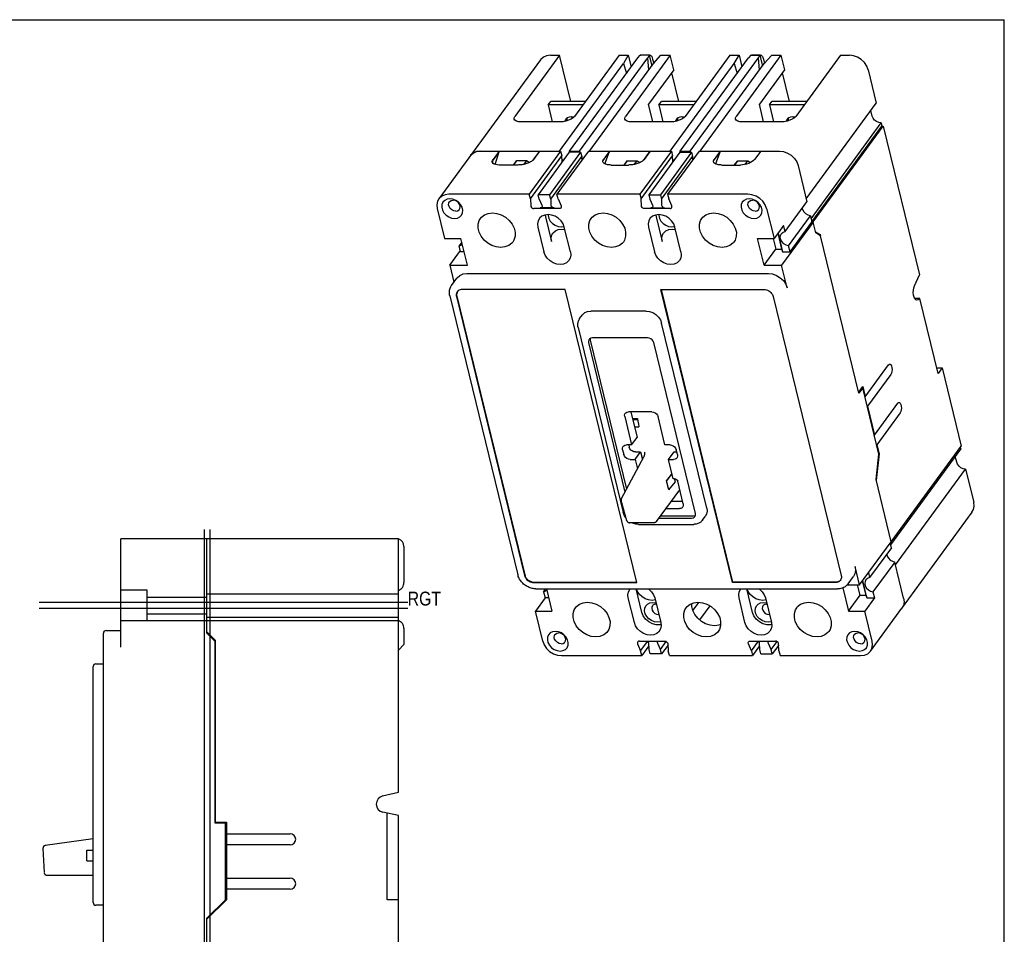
# Model space of a CAD drawing. Extents: x 0 to 22, y 0 to 17.
# Tile 3 of 3: x 10.9 to 22, y 6.7 to 17. Entities that reach past the tile are written whole.
import ezdxf
from ezdxf.enums import TextEntityAlignment as Align

# ---------------------------------------------------------------- set-up
doc = ezdxf.new("R2010")
doc.units = 0
doc.header["$LTSCALE"] = 1.21
doc.layers.get('0').update_dxf_attribs({"linetype": 'CONTINUOUS'})
doc.styles.add('TEXTSTYLE_0', font='txt', dxfattribs={"width": 0.8})

msp = doc.modelspace()

# ---------------------------------------------------------------- linework, layer by layer
at = {"color": 7, "linetype": 'CONTINUOUS'}
for p in [(0, 17), (22, 0)]:
    msp.add_line(p, (22, 17), dxfattribs=at)
at = {"color": 6, "linetype": 'CONTINUOUS'}
for p, q in [((16.775, 16.547), (15.631, 14.984)), ((16.991, 16.599), (16.488, 15.911)), ((16.887, 16.599), (16.991, 16.599)), ((17.118, 16.079), (16.991, 16.599)), ((17.103, 15.52), (17.872, 16.57)), ((17.661, 16.599), (17.158, 15.911)), ((17.215, 15.52), (17.984, 16.57)), ((17.661, 16.599), (17.765, 16.599)), ((17.765, 16.599), (17.71, 16.505)), ((18.237, 16.599), (17.734, 15.911)), ((17.765, 16.599), (17.797, 16.468)), ((17.872, 16.57), (17.899, 16.599)), ((17.899, 16.599), (17.907, 16.601)), ((17.999, 16.599), (17.899, 16.599)), ((18.006, 16.601), (17.907, 16.601)), ((17.999, 16.599), (17.984, 16.57)), ((17.995, 16.431), (17.984, 16.57)), ((17.999, 16.599), (18.007, 16.601)), ((17.999, 16.599), (18.029, 16.476)), ((18.039, 16.556), (18.051, 16.507)), ((18.049, 16.505), (18.133, 16.599)), ((18.133, 16.599), (18.237, 16.599)), ((18.277, 16.436), (18.237, 16.599)), ((18.35, 15.52), (19.119, 16.57)), ((18.908, 16.599), (18.404, 15.911)), ((18.463, 15.52), (19.231, 16.57)), ((18.908, 16.599), (19.012, 16.599)), ((18.958, 16.505), (19.012, 16.599)), ((19.483, 16.599), (18.98, 15.911)), ((19.012, 16.599), (19.044, 16.468)), ((19.146, 16.599), (19.119, 16.57)), ((19.145, 16.599), (19.153, 16.601)), ((19.146, 16.599), (19.246, 16.599)), ((19.253, 16.601), (19.153, 16.601)), ((19.231, 16.57), (19.246, 16.599)), ((19.242, 16.431), (19.231, 16.57)), ((19.245, 16.599), (19.253, 16.601)), ((19.245, 16.599), (19.245, 16.599)), ((19.246, 16.599), (19.276, 16.476)), ((19.286, 16.556), (19.298, 16.506)), ((19.38, 16.599), (19.297, 16.505)), ((19.38, 16.599), (19.483, 16.599)), ((19.483, 16.599), (19.523, 16.435)), ((20.154, 16.599), (19.651, 15.911)), ((20.154, 16.599), (20.256, 16.599)), ((16.99, 15.52), (17.71, 16.505)), ((17.329, 15.52), (18.049, 16.505)), ((17.71, 16.505), (17.744, 16.396)), ((18.277, 16.436), (17.994, 16.05)), ((18.237, 15.52), (18.958, 16.505)), ((18.576, 15.52), (19.297, 16.505)), ((18.958, 16.505), (18.991, 16.396)), ((19.523, 16.435), (19.241, 16.049)), ((20.466, 16.436), (20.558, 16.062)), ((18.253, 16.403), (18.332, 16.079)), ((19.499, 16.402), (19.578, 16.079)), ((16.862, 16.04), (16.891, 16.079)), ((16.862, 16.04), (16.909, 15.849)), ((17.252, 16.04), (16.862, 16.04)), ((17.281, 16.079), (16.891, 16.079)), ((18.043, 15.849), (17.994, 16.05)), ((18.108, 16.04), (18.137, 16.079)), ((18.108, 16.04), (18.155, 15.849)), ((18.499, 16.04), (18.108, 16.04)), ((18.527, 16.079), (18.137, 16.079)), ((19.289, 15.849), (19.241, 16.049)), ((19.354, 16.04), (19.383, 16.079)), ((19.354, 16.04), (19.401, 15.849)), ((19.745, 16.04), (19.354, 16.04)), ((19.773, 16.079), (19.383, 16.079)), ((19.769, 14.984), (20.558, 16.062)), ((20.513, 15.915), (20.497, 15.979)), ((17.132, 15.888), (17.129, 15.904)), ((18.375, 15.904), (18.379, 15.888)), ((19.621, 15.904), (19.625, 15.888)), ((16.999, 15.849), (16.555, 15.849)), ((18.245, 15.849), (17.801, 15.849)), ((19.492, 15.849), (19.047, 15.849)), ((19.824, 14.759), (20.613, 15.837)), ((19.832, 14.725), (20.621, 15.802)), ((19.846, 14.724), (20.636, 15.802)), ((20.613, 15.837), (20.621, 15.802)), ((20.621, 15.802), (20.636, 15.802)), ((20.636, 15.802), (21.044, 14.128)), ((16.098, 15.52), (17.003, 15.52)), ((16.235, 15.414), (16.241, 15.426)), ((16.242, 15.422), (16.236, 15.409)), ((16.266, 15.37), (16.311, 15.516)), ((17.003, 15.52), (16.649, 15.036)), ((16.662, 14.982), (17.017, 15.467)), ((17.097, 15.507), (16.748, 15.03)), ((17.228, 15.507), (16.879, 15.03)), ((16.891, 14.981), (17.24, 15.458)), ((17.315, 15.52), (16.961, 15.036)), ((17.003, 15.52), (17.017, 15.467)), ((17.02, 15.402), (17.017, 15.467)), ((17.019, 15.427), (17.024, 15.408)), ((17.228, 15.507), (17.097, 15.507)), ((17.105, 15.507), (17.103, 15.52)), ((17.103, 15.52), (17.215, 15.52)), ((17.219, 15.507), (17.215, 15.52)), ((17.228, 15.507), (17.24, 15.458)), ((17.24, 15.458), (17.241, 15.419)), ((17.245, 15.424), (17.24, 15.44)), ((17.315, 15.52), (18.25, 15.52)), ((17.502, 15.376), (17.552, 15.515)), ((18.25, 15.52), (17.896, 15.036)), ((17.909, 14.982), (18.264, 15.467)), ((18.344, 15.507), (17.995, 15.03)), ((18.475, 15.507), (18.126, 15.03)), ((18.138, 14.981), (18.487, 15.458)), ((18.562, 15.52), (18.208, 15.036)), ((18.25, 15.52), (18.264, 15.467)), ((18.267, 15.402), (18.264, 15.467)), ((18.266, 15.427), (18.271, 15.408)), ((18.344, 15.507), (18.475, 15.507)), ((18.353, 15.507), (18.35, 15.52)), ((18.35, 15.52), (18.463, 15.52)), ((18.467, 15.507), (18.463, 15.52)), ((18.475, 15.507), (18.487, 15.458)), ((18.487, 15.458), (18.488, 15.419)), ((18.492, 15.424), (18.487, 15.44)), ((18.562, 15.52), (19.468, 15.52)), ((18.798, 15.515), (18.748, 15.376)), ((19.468, 15.52), (19.467, 15.52)), ((16.232, 15.403), (16.235, 15.414)), ((16.233, 15.397), (16.232, 15.403)), ((16.235, 15.392), (16.233, 15.397)), ((16.242, 15.382), (16.235, 15.392)), ((16.236, 15.409), (16.236, 15.408)), ((16.52, 15.364), (16.309, 15.364)), ((16.507, 15.412), (16.467, 15.364)), ((16.472, 15.364), (16.507, 15.412)), ((16.619, 15.412), (16.507, 15.412)), ((16.619, 15.412), (16.59, 15.372)), ((16.647, 15.391), (16.619, 15.412)), ((17.57, 15.364), (17.766, 15.364)), ((17.753, 15.412), (17.713, 15.364)), ((17.718, 15.364), (17.753, 15.412)), ((17.753, 15.412), (17.865, 15.412)), ((17.836, 15.372), (17.865, 15.412)), ((17.865, 15.412), (17.893, 15.391)), ((18.817, 15.364), (19.028, 15.364)), ((18.959, 15.364), (18.999, 15.412)), ((18.964, 15.364), (18.999, 15.412)), ((18.999, 15.412), (19.112, 15.412)), ((19.081, 15.37), (19.112, 15.412)), ((19.112, 15.412), (19.14, 15.391)), ((19.662, 15.4), (19.678, 15.358)), ((19.678, 15.358), (19.777, 14.951)), ((16.649, 15.036), (15.743, 15.036)), ((16.662, 14.982), (16.649, 15.036)), ((16.662, 14.982), (16.666, 14.905)), ((16.76, 14.981), (16.748, 15.03)), ((16.879, 15.03), (16.748, 15.03)), ((16.76, 14.981), (16.792, 14.913)), ((16.891, 14.981), (16.879, 15.03)), ((16.891, 14.981), (16.892, 14.913)), ((16.974, 14.982), (16.961, 15.036)), ((17.896, 15.036), (16.961, 15.036)), ((16.974, 14.982), (17.007, 14.905)), ((17.896, 15.036), (17.909, 14.982)), ((17.913, 14.905), (17.909, 14.982)), ((17.995, 15.03), (18.007, 14.981)), ((17.995, 15.03), (18.126, 15.03)), ((18.007, 14.981), (18.039, 14.913)), ((18.126, 15.03), (18.138, 14.981)), ((18.138, 14.981), (18.139, 14.913)), ((18.208, 15.036), (18.221, 14.982)), ((19.113, 15.036), (18.208, 15.036)), ((18.255, 14.905), (18.221, 14.982)), ((15.613, 14.873), (15.695, 14.535)), ((16.988, 14.873), (16.701, 14.873)), ((16.928, 14.881), (16.772, 14.881)), ((18.235, 14.873), (17.948, 14.873)), ((18.019, 14.881), (18.175, 14.881)), ((19.323, 14.873), (19.406, 14.535)), ((19.531, 14.615), (19.777, 14.951)), ((16.829, 14.801), (16.831, 14.779)), ((16.831, 14.779), (16.899, 14.501)), ((18.075, 14.801), (18.077, 14.779)), ((18.077, 14.779), (18.145, 14.501)), ((19.57, 14.455), (19.816, 14.791)), ((19.816, 14.791), (19.833, 14.722)), ((16.747, 14.664), (16.814, 14.386)), ((17.013, 14.643), (17.05, 14.639)), ((17.112, 14.386), (17.044, 14.664)), ((17.993, 14.664), (18.061, 14.386)), ((18.259, 14.643), (18.296, 14.639)), ((18.358, 14.386), (18.29, 14.664)), ((19.514, 14.684), (19.406, 14.535)), ((19.847, 14.722), (19.492, 14.238)), ((19.531, 14.615), (19.514, 14.684)), ((19.587, 14.386), (19.833, 14.722)), ((19.832, 14.724), (19.846, 14.724)), ((19.847, 14.722), (19.833, 14.722)), ((19.846, 14.724), (19.846, 14.722)), ((19.877, 14.601), (19.847, 14.722)), ((15.695, 14.535), (15.88, 14.535)), ((15.952, 14.238), (15.88, 14.535)), ((19.294, 14.238), (19.221, 14.535)), ((19.221, 14.535), (19.406, 14.535)), ((19.397, 14.535), (19.426, 14.418)), ((19.449, 14.595), (19.492, 14.418)), ((19.451, 14.597), (19.502, 14.386)), ((19.927, 14.58), (19.93, 14.567)), ((15.889, 14.495), (15.86, 14.455)), ((15.876, 14.386), (15.86, 14.455)), ((19.294, 14.238), (19.426, 14.418)), ((19.426, 14.418), (19.492, 14.418)), ((19.492, 14.418), (19.502, 14.386)), ((19.587, 14.386), (19.57, 14.455)), ((15.754, 14.238), (15.873, 14.4)), ((15.916, 14.386), (15.876, 14.386)), ((19.502, 14.386), (19.587, 14.386)), ((15.754, 14.238), (15.801, 14.044)), ((15.754, 14.238), (15.952, 14.238)), ((19.294, 14.238), (19.492, 14.238)), ((19.555, 13.98), (19.492, 14.238)), ((15.774, 14.008), (15.835, 14.091)), ((15.947, 14.143), (19.345, 14.143)), ((20.988, 14.004), (21.044, 14.128)), ((15.754, 13.89), (16.52, 10.751)), ((21.048, 13.862), (20.991, 13.862)), ((21.028, 13.846), (21.015, 13.841)), ((21.048, 13.862), (21.028, 13.846)), ((21.254, 13.017), (21.048, 13.862)), ((17.217, 13.634), (17.248, 13.677)), ((17.965, 13.72), (17.341, 13.72)), ((17.2, 13.535), (17.708, 11.45)), ((18.648, 11.5), (18.139, 13.585)), ((17.316, 13.364), (17.727, 11.681)), ((17.335, 13.39), (17.744, 11.714)), ((17.982, 13.418), (17.36, 13.418)), ((18.521, 11.442), (18.052, 13.364)), ((20.433, 12.755), (20.696, 13.114)), ((20.723, 13.006), (20.46, 12.647)), ((21.238, 13.08), (21.3, 13.08)), ((21.3, 13.08), (21.254, 13.017)), ((21.3, 13.08), (21.515, 12.2)), ((20.36, 12.807), (20.405, 12.869)), ((20.405, 12.869), (20.433, 12.755)), ((20.405, 12.854), (20.363, 12.796)), ((20.405, 12.854), (20.394, 12.854)), ((20.587, 12.107), (20.405, 12.854)), ((20.433, 12.755), (20.429, 12.755)), ((20.46, 12.647), (20.455, 12.647)), ((20.46, 12.647), (20.539, 12.322)), ((20.539, 12.322), (20.802, 12.681)), ((18.031, 12.585), (17.767, 12.585)), ((17.792, 12.585), (17.863, 12.296)), ((20.828, 12.573), (20.565, 12.214)), ((17.724, 12.531), (17.801, 12.212)), ((17.811, 12.51), (17.869, 12.51)), ((17.814, 12.497), (17.871, 12.497)), ((18.178, 12.212), (18.101, 12.531)), ((17.834, 12.415), (17.884, 12.415)), ((20.539, 12.322), (20.534, 12.322)), ((17.801, 12.212), (17.744, 12.212)), ((17.77, 12.212), (17.776, 12.187)), ((17.801, 12.212), (17.863, 12.296)), ((18.235, 12.212), (18.178, 12.212)), ((20.565, 12.214), (20.561, 12.214)), ((20.565, 12.214), (20.59, 12.111)), ((20.725, 11.121), (21.515, 12.2)), ((17.701, 12.158), (17.715, 12.103)), ((17.841, 12.049), (17.903, 12.133)), ((17.845, 12.133), (17.903, 12.133)), ((17.903, 12.133), (17.924, 12.047)), ((18.218, 12.049), (18.28, 12.133)), ((18.28, 12.133), (18.311, 12.133)), ((18.318, 12.103), (18.305, 12.158)), ((20.59, 12.111), (20.557, 11.813)), ((20.586, 12.111), (20.59, 12.111)), ((20.72, 11.087), (21.509, 12.165)), ((21.504, 12.185), (21.509, 12.165)), ((17.688, 11.61), (17.94, 12.077)), ((17.784, 12.049), (17.841, 12.049)), ((17.841, 12.049), (17.867, 11.942)), ((18.218, 12.049), (18.275, 12.049)), ((18.271, 11.831), (18.218, 12.049)), ((21.464, 12.018), (21.448, 12.082)), ((20.775, 10.862), (21.563, 11.94)), ((21.563, 11.94), (21.655, 11.566)), ((18.221, 11.705), (18.195, 11.809)), ((18.285, 11.831), (18.271, 11.831)), ((18.295, 11.795), (18.286, 11.831)), ((18.294, 11.805), (18.288, 11.831)), ((18.383, 11.549), (18.321, 11.803)), ((20.725, 11.123), (20.555, 11.822)), ((18.081, 11.349), (18.344, 11.708)), ((17.749, 11.359), (17.686, 11.587)), ((18.25, 11.579), (18.375, 11.579)), ((18.188, 11.495), (18.34, 11.495)), ((21.636, 11.455), (20.85, 10.381)), ((18.056, 11.336), (17.779, 11.336)), ((17.878, 11.318), (18.502, 11.318)), ((18.109, 11.388), (18.477, 11.388)), ((18.128, 11.414), (18.496, 11.414)), ((18.601, 11.366), (18.632, 11.408)), ((12.05, 9.935), (12.05, 11.154)), ((15.176, 11.154), (12.05, 11.154)), ((13.019, 10.092), (13.019, 11.154)), ((15.176, 8.301), (15.176, 11.154)), ((20.37, 10.638), (20.725, 11.123)), ((20.728, 11.054), (20.715, 11.108)), ((20.725, 11.121), (20.724, 11.121)), ((20.725, 11.122), (20.725, 11.121)), ((15.238, 11.069), (15.238, 10.665)), ((20.728, 11.054), (20.482, 10.718)), ((18.887, 10.871), (18.891, 10.872)), ((20.767, 10.894), (20.521, 10.558)), ((20.866, 10.487), (20.767, 10.894)), ((20.37, 10.638), (20.321, 10.842)), ((20.469, 10.772), (20.482, 10.718)), ((18.933, 10.679), (18.938, 10.679)), ((20.241, 10.648), (20.302, 10.731)), ((20.443, 10.52), (20.403, 10.683)), ((20.453, 10.489), (20.405, 10.686)), ((12.347, 10.576), (12.05, 10.576)), ((12.347, 10.232), (12.347, 10.576)), ((16.725, 10.592), (20.123, 10.592)), ((16.811, 10.558), (16.836, 10.592)), ((16.811, 10.558), (16.827, 10.489)), ((16.842, 10.592), (16.903, 10.34)), ((17.917, 10.327), (17.853, 10.592)), ((19.163, 10.327), (19.099, 10.592)), ((20.181, 10.603), (20.245, 10.34)), ((20.233, 10.638), (20.37, 10.638)), ((20.376, 10.52), (20.348, 10.638)), ((20.521, 10.558), (20.538, 10.489)), ((12.347, 10.497), (13.019, 10.497)), ((13.019, 10.534), (15.176, 10.534)), ((16.827, 10.489), (16.719, 10.34)), ((16.867, 10.489), (16.827, 10.489)), ((17.833, 10.212), (17.765, 10.489)), ((18.068, 10.467), (18.033, 10.462)), ((18.063, 10.489), (18.13, 10.212)), ((18.555, 10.44), (18.491, 10.352)), ((19.079, 10.212), (19.012, 10.489)), ((19.314, 10.467), (19.279, 10.462)), ((19.309, 10.489), (19.376, 10.212)), ((20.245, 10.34), (20.376, 10.52)), ((20.376, 10.52), (20.443, 10.52)), ((20.538, 10.489), (20.429, 10.34)), ((20.443, 10.52), (20.453, 10.489)), ((20.453, 10.489), (20.538, 10.489)), ((16.719, 10.34), (16.903, 10.34)), ((16.801, 10.003), (16.719, 10.34)), ((18.076, 10.42), (18.08, 10.42)), ((18.682, 10.4), (18.567, 10.244)), ((19.323, 10.42), (19.326, 10.42)), ((20.245, 10.34), (20.429, 10.34)), ((20.512, 10.003), (20.429, 10.34)), ((20.493, 9.892), (20.847, 10.376)), ((20.847, 10.376), (20.847, 10.376)), ((13.019, 10.232), (12.05, 10.232)), ((12.347, 10.312), (13.019, 10.312)), ((13.019, 10.274), (15.176, 10.274)), ((13.019, 10.234), (15.176, 10.234)), ((18.108, 10.303), (18.105, 10.303)), ((19.354, 10.303), (19.351, 10.303)), ((11.853, 6.154), (11.853, 10.092)), ((11.884, 10.123), (12.05, 10.123)), ((15.238, 10.144), (15.238, 9.964)), ((13.112, 10.014), (13.112, 7.966)), ((17.89, 10.003), (18.176, 10.003)), ((17.904, 9.894), (17.983, 10.002)), ((18.098, 10.002), (18.099, 10.003)), ((18.128, 9.91), (18.193, 9.998)), ((19.137, 10.003), (19.423, 10.003)), ((19.151, 9.894), (19.23, 10.002)), ((19.345, 10.002), (19.346, 10.003)), ((19.375, 9.91), (19.44, 9.998)), ((15.238, 9.964), (15.176, 9.902)), ((17.87, 9.971), (17.904, 9.894)), ((17.917, 9.84), (17.904, 9.894)), ((17.996, 9.949), (17.917, 9.84)), ((17.998, 9.91), (17.996, 9.978)), ((18.01, 9.86), (17.998, 9.91)), ((18.128, 9.91), (18.097, 9.978)), ((18.14, 9.86), (18.128, 9.91)), ((18.212, 9.959), (18.14, 9.86)), ((18.211, 9.971), (18.215, 9.894)), ((18.228, 9.84), (18.215, 9.894)), ((19.151, 9.894), (19.117, 9.971)), ((19.151, 9.894), (19.164, 9.84)), ((19.244, 9.949), (19.164, 9.84)), ((19.245, 9.91), (19.243, 9.978)), ((19.257, 9.86), (19.245, 9.91)), ((19.375, 9.91), (19.344, 9.978)), ((19.387, 9.86), (19.375, 9.91)), ((19.459, 9.959), (19.387, 9.86)), ((19.462, 9.894), (19.458, 9.971)), ((19.462, 9.894), (19.475, 9.84)), ((17.011, 9.84), (17.917, 9.84)), ((18.14, 9.86), (18.01, 9.86)), ((18.228, 9.84), (19.164, 9.84)), ((19.257, 9.86), (19.387, 9.86)), ((19.475, 9.84), (20.381, 9.84)), ((11.737, 7.06), (11.737, 9.717)), ((11.768, 9.748), (11.853, 9.748)), ((14.998, 8.26), (15.176, 8.301)), ((15.176, 8.04), (15.001, 8.076)), ((15.05, 7.091), (15.05, 8.066)), ((15.176, 5.154), (15.176, 8.04)), ((13.112, 7.966), (13.238, 7.966)), ((13.228, 7.954), (13.113, 7.954)), ((13.228, 7.092), (13.228, 7.954)), ((13.238, 7.966), (13.238, 7.091)), ((11.737, 7.778), (11.198, 7.701)), ((13.238, 7.835), (13.956, 7.835)), ((11.172, 7.669), (11.187, 7.397)), ((13.956, 7.71), (13.238, 7.71)), ((11.667, 7.529), (11.667, 7.649)), ((11.218, 7.367), (11.737, 7.367)), ((13.238, 7.335), (13.956, 7.335)), ((13.956, 7.21), (13.238, 7.21)), ((11.853, 7.029), (11.768, 7.029)), ((13.238, 7.091), (13.019, 6.872)), ((15.176, 7.091), (15.05, 7.091)), ((13.019, 5.154), (13.019, 6.883))]:
    msp.add_line(p, q, dxfattribs=at)
at = {"color": 2, "linetype": 'CONTINUOUS'}
for p, q in [((19.145, 16.599), (19.145, 16.598)), ((19.145, 16.599), (19.146, 16.599)), ((16.31, 15.52), (16.241, 15.426)), ((16.242, 15.422), (16.241, 15.426)), ((16.311, 15.516), (16.242, 15.422)), ((16.31, 15.52), (16.311, 15.516)), ((16.763, 15.52), (16.686, 15.415)), ((16.765, 15.52), (16.697, 15.426)), ((17.556, 15.52), (17.479, 15.415)), ((17.554, 15.52), (17.485, 15.426)), ((17.556, 15.52), (17.557, 15.519)), ((17.556, 15.52), (17.557, 15.519)), ((18.009, 15.52), (17.932, 15.415)), ((18.011, 15.52), (17.943, 15.426)), ((18.802, 15.52), (18.725, 15.415)), ((18.8, 15.52), (18.732, 15.426)), ((18.802, 15.52), (18.803, 15.519)), ((18.803, 15.519), (18.802, 15.52)), ((19.256, 15.52), (19.187, 15.426)), ((19.873, 14.613), (19.927, 14.58)), ((19.931, 14.566), (19.877, 14.601)), ((19.91, 14.58), (19.927, 14.58)), ((20.363, 12.796), (19.931, 14.566)), ((15.83, 13.882), (16.595, 10.743)), ((15.833, 13.887), (16.599, 10.748)), ((17.055, 13.963), (15.895, 13.963)), ((17.861, 10.662), (17.055, 13.963)), ((18.938, 10.662), (18.132, 13.963)), ((18.132, 13.963), (19.293, 13.963)), ((18.941, 10.667), (18.137, 13.963)), ((19.398, 13.882), (20.164, 10.743)), ((20.555, 11.822), (20.587, 12.107)), ((18.256, 11.892), (18.195, 11.809)), ((18.195, 11.809), (18.258, 11.885)), ((18.221, 11.705), (18.295, 11.795)), ((18.295, 11.795), (18.294, 11.805)), ((12.986, 11.259), (12.986, 5.112)), ((18.893, 10.864), (18.888, 10.864)), ((18.91, 10.797), (18.905, 10.797)), ((16.7, 10.662), (17.861, 10.662)), ((16.704, 10.667), (17.86, 10.667)), ((20.098, 10.662), (18.938, 10.662)), ((20.102, 10.667), (18.941, 10.667)), ((15.28, 10.371), (11.13, 10.371)), ((13.019, 10.107), (13.112, 10.014)), ((13.113, 9.998), (13.019, 10.092)), ((13.113, 7.954), (13.113, 9.998)), ((11.667, 7.649), (11.737, 7.649)), ((11.667, 7.529), (11.737, 7.529)), ((13.019, 6.883), (13.228, 7.092))]:
    msp.add_line(p, q, dxfattribs=at)
at = {"color": 1, "linetype": 'CONTINUOUS'}
for p, q in [((13.052, 11.259), (13.052, 5.112)), ((15.28, 10.437), (11.13, 10.437))]:
    msp.add_line(p, q, dxfattribs=at)
at = {"color": 6, "linetype": 'CONTINUOUS'}
for points in [[(16.887, 16.599), (16.845, 16.593), (16.808, 16.577), (16.779, 16.551), (16.776, 16.547)], [(18.007, 16.601), (18.014, 16.599), (18.029, 16.584), (18.039, 16.556)], [(19.253, 16.601), (19.261, 16.599), (19.275, 16.584), (19.286, 16.556)], [(20.466, 16.436), (20.45, 16.478), (20.424, 16.518), (20.388, 16.551), (20.347, 16.577), (20.302, 16.593), (20.256, 16.599)], [(16.479, 15.882), (16.48, 15.895), (16.488, 15.911)], [(16.555, 15.849), (16.527, 15.851), (16.505, 15.857), (16.488, 15.867), (16.48, 15.88), (16.479, 15.882)], [(17.158, 15.911), (17.143, 15.895), (17.12, 15.88), (17.093, 15.867), (17.062, 15.857), (17.03, 15.851), (16.999, 15.849)], [(17.057, 15.874), (17.053, 15.869), (17.047, 15.854)], [(17.148, 15.901), (17.144, 15.902), (17.122, 15.905), (17.1, 15.902), (17.081, 15.895), (17.065, 15.884), (17.057, 15.874)], [(17.074, 15.89), (17.074, 15.89), (17.072, 15.87), (17.073, 15.861)], [(17.726, 15.882), (17.726, 15.895), (17.734, 15.911)], [(17.801, 15.849), (17.773, 15.851), (17.751, 15.857), (17.735, 15.867), (17.726, 15.88), (17.726, 15.882)], [(18.404, 15.911), (18.389, 15.895), (18.366, 15.88), (18.339, 15.867), (18.308, 15.857), (18.276, 15.851), (18.245, 15.849)], [(18.303, 15.874), (18.299, 15.869), (18.293, 15.854)], [(18.394, 15.901), (18.391, 15.902), (18.368, 15.905), (18.346, 15.902), (18.327, 15.895), (18.311, 15.884), (18.303, 15.874)], [(18.32, 15.89), (18.32, 15.89), (18.318, 15.87), (18.319, 15.861)], [(18.972, 15.882), (18.972, 15.895), (18.98, 15.911)], [(19.047, 15.849), (19.02, 15.851), (18.997, 15.857), (18.981, 15.867), (18.972, 15.88), (18.972, 15.882)], [(19.651, 15.911), (19.635, 15.895), (19.612, 15.88), (19.585, 15.867), (19.554, 15.857), (19.522, 15.851), (19.492, 15.849)], [(19.549, 15.874), (19.545, 15.869), (19.539, 15.854)], [(19.64, 15.901), (19.637, 15.902), (19.614, 15.905), (19.593, 15.902), (19.573, 15.895), (19.557, 15.884), (19.549, 15.874)], [(19.567, 15.89), (19.566, 15.89), (19.564, 15.87), (19.565, 15.861)], [(20.613, 15.837), (20.587, 15.841), (20.561, 15.852), (20.539, 15.869), (20.523, 15.891), (20.513, 15.915)], [(16.018, 15.499), (15.989, 15.473), (15.986, 15.469)], [(15.989, 15.473), (16.018, 15.499), (16.055, 15.515), (16.098, 15.52)], [(16.098, 15.52), (16.055, 15.515), (16.018, 15.499)], [(19.187, 15.426), (19.176, 15.414), (19.161, 15.403), (19.142, 15.392), (19.121, 15.382), (19.098, 15.375), (19.075, 15.369), (19.051, 15.365), (19.028, 15.364)], [(19.468, 15.52), (19.513, 15.515), (19.558, 15.499), (19.6, 15.473), (19.635, 15.439), (19.662, 15.4)], [(16.309, 15.364), (16.288, 15.365), (16.269, 15.369), (16.254, 15.375), (16.242, 15.382)], [(15.631, 14.984), (15.616, 14.955), (15.608, 14.915), (15.613, 14.873)], [(15.743, 15.036), (15.701, 15.03), (15.663, 15.014), (15.635, 14.988), (15.631, 14.984)], [(15.755, 14.984), (15.724, 14.979), (15.697, 14.966), (15.677, 14.945), (15.666, 14.919), (15.664, 14.889), (15.672, 14.857), (15.688, 14.827), (15.712, 14.801), (15.742, 14.78), (15.775, 14.767), (15.809, 14.763)], [(15.809, 14.763), (15.841, 14.767), (15.867, 14.78), (15.887, 14.801), (15.898, 14.827), (15.9, 14.857), (15.893, 14.889), (15.876, 14.919), (15.852, 14.945), (15.822, 14.966), (15.789, 14.979), (15.755, 14.984)], [(19.127, 14.984), (19.095, 14.979), (19.069, 14.966), (19.049, 14.945), (19.037, 14.919), (19.035, 14.889), (19.043, 14.857), (19.06, 14.827), (19.084, 14.801), (19.114, 14.78), (19.147, 14.767), (19.181, 14.763)], [(19.323, 14.873), (19.307, 14.915), (19.28, 14.955), (19.245, 14.988), (19.204, 15.014), (19.158, 15.03), (19.113, 15.036)], [(19.181, 14.763), (19.212, 14.767), (19.239, 14.78), (19.259, 14.801), (19.27, 14.827), (19.272, 14.857), (19.264, 14.889), (19.248, 14.919), (19.223, 14.945), (19.193, 14.966), (19.16, 14.979), (19.127, 14.984)], [(15.821, 14.846), (15.799, 14.849), (15.777, 14.86), (15.759, 14.876), (15.746, 14.896), (15.741, 14.917), (15.744, 14.937), (15.75, 14.948)], [(15.75, 14.948), (15.754, 14.953), (15.771, 14.963), (15.792, 14.967)], [(15.863, 14.865), (15.869, 14.876), (15.871, 14.896), (15.866, 14.917), (15.854, 14.937), (15.836, 14.953), (15.814, 14.963), (15.792, 14.967)], [(15.821, 14.846), (15.842, 14.849), (15.858, 14.86), (15.863, 14.865)], [(16.666, 14.905), (16.668, 14.896), (16.673, 14.887), (16.681, 14.879), (16.691, 14.875), (16.701, 14.873)], [(16.79, 14.889), (16.789, 14.887), (16.781, 14.882), (16.772, 14.881)], [(16.792, 14.913), (16.794, 14.903), (16.793, 14.895), (16.79, 14.889)], [(16.892, 14.913), (16.894, 14.903), (16.9, 14.895), (16.908, 14.887), (16.918, 14.882), (16.928, 14.881)], [(17.006, 14.882), (17.004, 14.879), (16.997, 14.875), (16.988, 14.873)], [(17.007, 14.905), (17.01, 14.896), (17.009, 14.887), (17.006, 14.882)], [(17.948, 14.873), (17.938, 14.875), (17.929, 14.879), (17.921, 14.887), (17.915, 14.896), (17.913, 14.905)], [(18.037, 14.889), (18.036, 14.887), (18.028, 14.882), (18.019, 14.881)], [(18.039, 14.913), (18.041, 14.903), (18.04, 14.895), (18.037, 14.889)], [(18.139, 14.913), (18.142, 14.903), (18.147, 14.895), (18.155, 14.887), (18.165, 14.882), (18.175, 14.881)], [(18.235, 14.873), (18.244, 14.875), (18.251, 14.879), (18.253, 14.882)], [(18.253, 14.882), (18.256, 14.887), (18.257, 14.896), (18.255, 14.905)], [(19.193, 14.846), (19.17, 14.849), (19.148, 14.86), (19.13, 14.876), (19.118, 14.896), (19.113, 14.917), (19.116, 14.937), (19.121, 14.948)], [(19.121, 14.948), (19.126, 14.953), (19.142, 14.963), (19.163, 14.967)], [(19.234, 14.865), (19.24, 14.876), (19.243, 14.896), (19.238, 14.917), (19.225, 14.937), (19.207, 14.953), (19.186, 14.963), (19.163, 14.967)], [(19.193, 14.846), (19.213, 14.849), (19.23, 14.86), (19.234, 14.865)], [(19.816, 14.791), (19.789, 14.799), (19.764, 14.814), (19.744, 14.834), (19.73, 14.858), (19.724, 14.879)], [(16.329, 14.435), (16.278, 14.441), (16.228, 14.457), (16.181, 14.484), (16.14, 14.519), (16.107, 14.561), (16.084, 14.606), (16.073, 14.653), (16.074, 14.699), (16.086, 14.741), (16.1, 14.763)], [(16.1, 14.763), (16.11, 14.776), (16.144, 14.802), (16.186, 14.819), (16.234, 14.825)], [(16.234, 14.825), (16.284, 14.819), (16.334, 14.802), (16.381, 14.776), (16.422, 14.741), (16.455, 14.699), (16.478, 14.653), (16.489, 14.606), (16.489, 14.561), (16.476, 14.519), (16.463, 14.497)], [(16.763, 14.76), (16.749, 14.735), (16.743, 14.7), (16.747, 14.664)], [(17.044, 14.664), (17.03, 14.7), (17.007, 14.735), (16.976, 14.764), (16.94, 14.787), (16.9, 14.801), (16.861, 14.806), (16.824, 14.801), (16.791, 14.787), (16.766, 14.764), (16.763, 14.76)], [(16.862, 14.805), (16.861, 14.794), (16.869, 14.763), (16.886, 14.733), (16.91, 14.706), (16.94, 14.686), (16.973, 14.673), (17.007, 14.668)], [(17.575, 14.435), (17.525, 14.441), (17.475, 14.457), (17.428, 14.484), (17.386, 14.519), (17.353, 14.561), (17.331, 14.606), (17.319, 14.653), (17.32, 14.699), (17.332, 14.741), (17.346, 14.763)], [(17.346, 14.763), (17.356, 14.776), (17.39, 14.802), (17.432, 14.819), (17.48, 14.825)], [(17.48, 14.825), (17.53, 14.819), (17.58, 14.802), (17.627, 14.776), (17.668, 14.741), (17.701, 14.699), (17.724, 14.653), (17.735, 14.606), (17.735, 14.561), (17.722, 14.519), (17.709, 14.497)], [(18.009, 14.76), (17.996, 14.735), (17.989, 14.7), (17.993, 14.664)], [(18.29, 14.664), (18.276, 14.7), (18.253, 14.735), (18.222, 14.764), (18.186, 14.787), (18.147, 14.801), (18.107, 14.806), (18.07, 14.801), (18.037, 14.787), (18.012, 14.764), (18.009, 14.76)], [(18.108, 14.805), (18.108, 14.794), (18.115, 14.763), (18.132, 14.733), (18.156, 14.706), (18.186, 14.686), (18.219, 14.673), (18.253, 14.668)], [(18.821, 14.435), (18.771, 14.441), (18.721, 14.457), (18.674, 14.484), (18.633, 14.519), (18.6, 14.561), (18.577, 14.606), (18.565, 14.653), (18.566, 14.699), (18.579, 14.741), (18.592, 14.763)], [(18.592, 14.763), (18.603, 14.776), (18.637, 14.802), (18.678, 14.819), (18.726, 14.825)], [(18.726, 14.825), (18.776, 14.819), (18.826, 14.802), (18.873, 14.776), (18.914, 14.741), (18.947, 14.699), (18.97, 14.653), (18.982, 14.606), (18.981, 14.561), (18.968, 14.519), (18.955, 14.497)], [(16.915, 14.598), (16.918, 14.602), (16.943, 14.624), (16.975, 14.639), (17.013, 14.643)], [(17.007, 14.668), (17.038, 14.673), (17.04, 14.674)], [(18.161, 14.598), (18.164, 14.602), (18.189, 14.624), (18.222, 14.639), (18.259, 14.643)], [(18.253, 14.668), (18.284, 14.673), (18.286, 14.674)], [(16.899, 14.501), (16.895, 14.538), (16.901, 14.572), (16.915, 14.598)], [(18.145, 14.501), (18.141, 14.538), (18.147, 14.572), (18.161, 14.598)], [(19.57, 14.455), (19.543, 14.463), (19.518, 14.478), (19.498, 14.498), (19.484, 14.522), (19.477, 14.548), (19.48, 14.572), (19.489, 14.591)], [(19.489, 14.591), (19.508, 14.607), (19.531, 14.615)], [(15.86, 14.455), (15.883, 14.463), (15.895, 14.473)], [(16.463, 14.497), (16.452, 14.484), (16.418, 14.457), (16.376, 14.441), (16.329, 14.435)], [(17.709, 14.497), (17.698, 14.484), (17.664, 14.457), (17.622, 14.441), (17.575, 14.435)], [(18.955, 14.497), (18.944, 14.484), (18.91, 14.457), (18.868, 14.441), (18.821, 14.435)], [(16.998, 14.244), (16.958, 14.249), (16.919, 14.263), (16.883, 14.286), (16.852, 14.315), (16.829, 14.35), (16.814, 14.386)], [(17.112, 14.386), (17.116, 14.35), (17.109, 14.315), (17.095, 14.29)], [(18.244, 14.244), (18.204, 14.249), (18.165, 14.263), (18.129, 14.286), (18.098, 14.315), (18.075, 14.35), (18.061, 14.386)], [(18.358, 14.386), (18.362, 14.35), (18.355, 14.315), (18.342, 14.29)], [(17.095, 14.29), (17.093, 14.286), (17.067, 14.263), (17.035, 14.249), (16.998, 14.244)], [(18.342, 14.29), (18.339, 14.286), (18.314, 14.263), (18.281, 14.249), (18.244, 14.244)], [(15.835, 14.091), (15.838, 14.095), (15.867, 14.121), (15.904, 14.138), (15.947, 14.143)], [(19.345, 14.143), (19.39, 14.138), (19.435, 14.121), (19.477, 14.095), (19.512, 14.062), (19.539, 14.022), (19.555, 13.98)], [(21.015, 13.841), (21.004, 13.845), (20.993, 13.857), (20.984, 13.875), (20.978, 13.9), (20.975, 13.927), (20.976, 13.955), (20.98, 13.981), (20.988, 14.004)], [(17.249, 13.677), (17.251, 13.68), (17.275, 13.702), (17.306, 13.715), (17.341, 13.72)], [(17.965, 13.72), (18.003, 13.715), (18.04, 13.702), (18.075, 13.68), (18.104, 13.652), (18.126, 13.62), (18.139, 13.585)], [(17.323, 13.401), (17.319, 13.396), (17.315, 13.381), (17.316, 13.364)], [(17.36, 13.418), (17.343, 13.416), (17.329, 13.408), (17.323, 13.401)], [(17.335, 13.411), (17.335, 13.411), (17.335, 13.39)], [(18.052, 13.364), (18.045, 13.381), (18.034, 13.396), (18.018, 13.408), (18, 13.416), (17.982, 13.418)], [(20.696, 13.114), (20.705, 13.122), (20.709, 13.123)], [(20.709, 13.123), (20.714, 13.122), (20.723, 13.114), (20.73, 13.101), (20.734, 13.082), (20.736, 13.06), (20.734, 13.039), (20.73, 13.02), (20.723, 13.006)], [(20.802, 12.681), (20.81, 12.689), (20.815, 12.69)], [(20.815, 12.69), (20.82, 12.689), (20.828, 12.681), (20.835, 12.667), (20.84, 12.649), (20.841, 12.627), (20.84, 12.606), (20.835, 12.587), (20.828, 12.573)], [(17.724, 12.531), (17.722, 12.547), (17.727, 12.562), (17.73, 12.567)], [(17.73, 12.567), (17.736, 12.574), (17.75, 12.582), (17.767, 12.585)], [(18.031, 12.585), (18.049, 12.582), (18.067, 12.574), (18.082, 12.562), (18.094, 12.547), (18.101, 12.531)], [(17.869, 12.51), (17.874, 12.478), (17.879, 12.446), (17.884, 12.415)], [(17.707, 12.195), (17.714, 12.202), (17.727, 12.21), (17.744, 12.212)], [(18.235, 12.212), (18.253, 12.21), (18.271, 12.202), (18.286, 12.19), (18.298, 12.175), (18.305, 12.158)], [(17.701, 12.158), (17.7, 12.175), (17.704, 12.19), (17.707, 12.195)], [(17.784, 12.049), (17.766, 12.052), (17.748, 12.06), (17.733, 12.071), (17.721, 12.086), (17.715, 12.103)], [(17.845, 12.133), (17.827, 12.136), (17.81, 12.144), (17.795, 12.155), (17.783, 12.17), (17.776, 12.187)], [(18.318, 12.103), (18.32, 12.086), (18.315, 12.071), (18.312, 12.066)], [(18.312, 12.066), (18.306, 12.06), (18.292, 12.052), (18.275, 12.049)], [(21.563, 11.94), (21.538, 11.944), (21.512, 11.955), (21.49, 11.972), (21.474, 11.994), (21.464, 12.018)], [(18.285, 11.831), (18.297, 11.829), (18.307, 11.823), (18.316, 11.814), (18.321, 11.803)], [(18.383, 11.549), (18.384, 11.532), (18.38, 11.517), (18.377, 11.512)], [(21.636, 11.455), (21.652, 11.484), (21.659, 11.523), (21.655, 11.566)], [(18.377, 11.512), (18.37, 11.505), (18.356, 11.498), (18.34, 11.495)], [(18.515, 11.405), (18.518, 11.41), (18.522, 11.425), (18.521, 11.442)], [(18.648, 11.5), (18.652, 11.465), (18.645, 11.433), (18.632, 11.408)], [(18.477, 11.388), (18.494, 11.39), (18.508, 11.398), (18.515, 11.405)], [(18.496, 11.414), (18.517, 11.418), (18.521, 11.421)], [(20.675, 10.982), (20.68, 10.961), (20.694, 10.937), (20.715, 10.916), (20.74, 10.902), (20.767, 10.894)], [(20.321, 10.842), (20.325, 10.8), (20.318, 10.76), (20.302, 10.731)], [(20.44, 10.693), (20.431, 10.675), (20.428, 10.651), (20.434, 10.625), (20.448, 10.601), (20.469, 10.58), (20.494, 10.566), (20.521, 10.558)], [(20.482, 10.718), (20.459, 10.71), (20.44, 10.693)], [(16.846, 10.576), (16.834, 10.566), (16.811, 10.558)], [(17.765, 10.489), (17.761, 10.526), (17.768, 10.56), (17.782, 10.586)], [(17.782, 10.586), (17.784, 10.59), (17.787, 10.592)], [(18.033, 10.462), (17.993, 10.467), (17.954, 10.481), (17.918, 10.504), (17.887, 10.533), (17.864, 10.568), (17.854, 10.592)], [(17.991, 10.592), (17.995, 10.59), (18.025, 10.56), (18.049, 10.526), (18.063, 10.489)], [(19.012, 10.489), (19.008, 10.526), (19.014, 10.56), (19.028, 10.586)], [(19.028, 10.586), (19.031, 10.59), (19.033, 10.592)], [(19.279, 10.462), (19.239, 10.467), (19.2, 10.481), (19.164, 10.504), (19.133, 10.533), (19.11, 10.568), (19.101, 10.592)], [(19.237, 10.592), (19.241, 10.59), (19.272, 10.56), (19.295, 10.526), (19.309, 10.489)], [(17.169, 10.379), (17.18, 10.392), (17.214, 10.419), (17.256, 10.435), (17.303, 10.441)], [(17.303, 10.441), (17.353, 10.435), (17.403, 10.419), (17.45, 10.392), (17.492, 10.357), (17.525, 10.315), (17.547, 10.269), (17.559, 10.223), (17.558, 10.177), (17.546, 10.135), (17.532, 10.113)], [(18.093, 10.217), (18.059, 10.221), (18.026, 10.234), (17.996, 10.255), (17.972, 10.281), (17.955, 10.312), (17.948, 10.343), (17.95, 10.373), (17.961, 10.4), (17.981, 10.42), (18.007, 10.433), (18.039, 10.438)], [(18.039, 10.438), (18.073, 10.433), (18.077, 10.431)], [(18.415, 10.379), (18.426, 10.392), (18.46, 10.419), (18.502, 10.435), (18.549, 10.441)], [(18.736, 10.176), (18.686, 10.182), (18.636, 10.198), (18.589, 10.225), (18.548, 10.26), (18.515, 10.302), (18.492, 10.348), (18.48, 10.394), (18.481, 10.427)], [(18.549, 10.441), (18.6, 10.435), (18.65, 10.419), (18.697, 10.392), (18.738, 10.357), (18.771, 10.315), (18.794, 10.269), (18.805, 10.223), (18.804, 10.177), (18.792, 10.135), (18.778, 10.113)], [(19.339, 10.217), (19.305, 10.221), (19.272, 10.234), (19.242, 10.255), (19.218, 10.281), (19.201, 10.312), (19.194, 10.343), (19.196, 10.373), (19.207, 10.4), (19.227, 10.42), (19.254, 10.433), (19.285, 10.438)], [(19.285, 10.438), (19.319, 10.433), (19.323, 10.431)], [(19.662, 10.379), (19.672, 10.392), (19.706, 10.419), (19.748, 10.435), (19.796, 10.441)], [(19.796, 10.441), (19.846, 10.435), (19.896, 10.419), (19.943, 10.392), (19.984, 10.357), (20.017, 10.315), (20.04, 10.269), (20.051, 10.223), (20.051, 10.177), (20.038, 10.135), (20.025, 10.113)], [(20.866, 10.487), (20.871, 10.445), (20.863, 10.406), (20.847, 10.376)], [(17.398, 10.051), (17.348, 10.057), (17.298, 10.073), (17.251, 10.1), (17.21, 10.135), (17.177, 10.177), (17.154, 10.223), (17.143, 10.269), (17.143, 10.315), (17.156, 10.357), (17.169, 10.379)], [(18.133, 10.19), (18.121, 10.187), (18.079, 10.187), (18.036, 10.198), (17.995, 10.22), (17.96, 10.25), (17.933, 10.287), (17.917, 10.327)], [(18.036, 10.402), (18.03, 10.391), (18.028, 10.372), (18.033, 10.351), (18.045, 10.332), (18.062, 10.316), (18.083, 10.306), (18.105, 10.303)], [(18.076, 10.42), (18.056, 10.417), (18.04, 10.407), (18.036, 10.402)], [(18.644, 10.051), (18.594, 10.057), (18.544, 10.073), (18.497, 10.1), (18.456, 10.135), (18.423, 10.177), (18.4, 10.223), (18.389, 10.269), (18.389, 10.315), (18.402, 10.357), (18.415, 10.379)], [(19.379, 10.19), (19.367, 10.187), (19.325, 10.187), (19.282, 10.198), (19.241, 10.22), (19.206, 10.25), (19.179, 10.287), (19.163, 10.327)], [(19.282, 10.402), (19.276, 10.391), (19.274, 10.372), (19.279, 10.351), (19.291, 10.332), (19.308, 10.316), (19.329, 10.306), (19.351, 10.303)], [(19.323, 10.42), (19.302, 10.417), (19.286, 10.407), (19.282, 10.402)], [(19.891, 10.051), (19.84, 10.057), (19.79, 10.073), (19.743, 10.1), (19.702, 10.135), (19.669, 10.177), (19.646, 10.223), (19.635, 10.269), (19.636, 10.315), (19.648, 10.357), (19.662, 10.379)], [(18.114, 10.115), (18.111, 10.112), (18.086, 10.089), (18.054, 10.075), (18.016, 10.07), (17.977, 10.075), (17.937, 10.089), (17.901, 10.112), (17.87, 10.141), (17.847, 10.175), (17.833, 10.212)], [(18.128, 10.223), (18.124, 10.221), (18.093, 10.217)], [(18.13, 10.212), (18.134, 10.175), (18.128, 10.141), (18.114, 10.115)], [(19.36, 10.115), (19.357, 10.112), (19.332, 10.089), (19.3, 10.075), (19.262, 10.07), (19.223, 10.075), (19.184, 10.089), (19.147, 10.112), (19.116, 10.141), (19.093, 10.175), (19.079, 10.212)], [(19.374, 10.223), (19.37, 10.221), (19.339, 10.217)], [(19.376, 10.212), (19.38, 10.175), (19.374, 10.141), (19.36, 10.115)], [(16.944, 10.112), (16.912, 10.108), (16.886, 10.095), (16.866, 10.074), (16.854, 10.048), (16.853, 10.017), (16.86, 9.986), (16.877, 9.956), (16.901, 9.929), (16.931, 9.909), (16.964, 9.896), (16.998, 9.891)], [(16.939, 10.076), (16.943, 10.081), (16.959, 10.092), (16.98, 10.095)], [(16.998, 9.891), (17.029, 9.896), (17.056, 9.909), (17.076, 9.929), (17.087, 9.956), (17.089, 9.986), (17.081, 10.017), (17.065, 10.048), (17.04, 10.074), (17.011, 10.095), (16.977, 10.108), (16.944, 10.112)], [(17.051, 9.993), (17.057, 10.005), (17.06, 10.024), (17.055, 10.045), (17.043, 10.065), (17.024, 10.081), (17.003, 10.092), (16.98, 10.095)], [(17.532, 10.113), (17.522, 10.1), (17.488, 10.073), (17.446, 10.057), (17.398, 10.051)], [(18.778, 10.113), (18.768, 10.1), (18.734, 10.073), (18.692, 10.057), (18.644, 10.051)], [(18.805, 10.19), (18.783, 10.182), (18.736, 10.176)], [(20.025, 10.113), (20.014, 10.1), (19.98, 10.073), (19.938, 10.057), (19.891, 10.051)], [(20.315, 10.112), (20.284, 10.108), (20.257, 10.095), (20.237, 10.074), (20.226, 10.048), (20.224, 10.017), (20.232, 9.986), (20.248, 9.956), (20.273, 9.929), (20.302, 9.909), (20.336, 9.896), (20.369, 9.891)], [(20.31, 10.076), (20.314, 10.081), (20.331, 10.092), (20.352, 10.095)], [(20.369, 9.891), (20.401, 9.896), (20.427, 9.909), (20.447, 9.929), (20.459, 9.956), (20.46, 9.986), (20.453, 10.017), (20.436, 10.048), (20.412, 10.074), (20.382, 10.095), (20.349, 10.108), (20.315, 10.112)], [(20.423, 9.993), (20.429, 10.005), (20.432, 10.024), (20.426, 10.045), (20.414, 10.065), (20.396, 10.081), (20.374, 10.092), (20.352, 10.095)], [(16.801, 10.003), (16.817, 9.96), (16.844, 9.921), (16.879, 9.888), (16.921, 9.862), (16.966, 9.845), (17.011, 9.84)], [(17.01, 9.974), (16.987, 9.978), (16.966, 9.988), (16.947, 10.005), (16.935, 10.024), (16.93, 10.045), (16.933, 10.065), (16.939, 10.076)], [(17.01, 9.974), (17.031, 9.978), (17.047, 9.988), (17.051, 9.993)], [(17.871, 9.994), (17.868, 9.989), (17.867, 9.98), (17.87, 9.971)], [(17.89, 10.003), (17.88, 10.001), (17.873, 9.996), (17.871, 9.994)], [(17.996, 9.978), (17.994, 9.987), (17.988, 9.996), (17.981, 10.003)], [(18.097, 9.978), (18.094, 9.987), (18.095, 9.996), (18.098, 10.002)], [(18.176, 10.003), (18.186, 10.001), (18.196, 9.996), (18.204, 9.989), (18.209, 9.98), (18.211, 9.971)], [(19.117, 9.971), (19.114, 9.98), (19.116, 9.989), (19.118, 9.994)], [(19.118, 9.994), (19.12, 9.996), (19.127, 10.001), (19.137, 10.003)], [(19.243, 9.978), (19.241, 9.987), (19.235, 9.996), (19.228, 10.003)], [(19.344, 9.978), (19.341, 9.987), (19.342, 9.996), (19.345, 10.002)], [(19.458, 9.971), (19.456, 9.98), (19.451, 9.989), (19.443, 9.996), (19.433, 10.001), (19.423, 10.003)], [(20.381, 9.974), (20.359, 9.978), (20.337, 9.988), (20.319, 10.005), (20.307, 10.024), (20.301, 10.045), (20.304, 10.065), (20.31, 10.076)], [(20.381, 9.974), (20.402, 9.978), (20.419, 9.988), (20.423, 9.993)], [(20.493, 9.892), (20.509, 9.921), (20.516, 9.96), (20.512, 10.003)], [(20.381, 9.84), (20.424, 9.845), (20.461, 9.862), (20.49, 9.888), (20.493, 9.892)]]:
    msp.add_lwpolyline(points, dxfattribs=at)
for centre, radius, start, end in [((15.148, 11.069), 0.09, 0, 71.8738), ((11.884, 10.092), 0.031, 90, 180), ((11.768, 9.717), 0.031, 90, 180), ((15.02, 8.168), 0.094, 103.157, 258.3944), ((13.956, 7.772), 0.0625, 270, 90), ((11.203, 7.67), 0.031, 98.1459, 183.2), ((11.218, 7.398), 0.031, 183.2, 270), ((13.956, 7.272), 0.0625, 270, 90), ((11.768, 7.06), 0.031, 180, 270)]:
    msp.add_arc(centre, radius, start, end, dxfattribs=at)
at = {"color": 2, "linetype": 'CONTINUOUS'}
for points, knots in [([(16.697, 15.426), (16.695, 15.425), (16.693, 15.422), (16.691, 15.419), (16.689, 15.417)], [0, 0, 0, 0, 0.481112, 1, 1, 1, 1]), ([(17.48, 15.417), (17.481, 15.419), (17.482, 15.422), (17.484, 15.425), (17.485, 15.426)], [0, 0, 0, 0, 0.498199, 1, 1, 1, 1]), ([(17.943, 15.426), (17.942, 15.425), (17.939, 15.422), (17.937, 15.419), (17.936, 15.417)], [0, 0, 0, 0, 0.481112, 1, 1, 1, 1]), ([(18.726, 15.417), (18.727, 15.419), (18.729, 15.422), (18.73, 15.425), (18.732, 15.426)], [0, 0, 0, 0, 0.498199, 1, 1, 1, 1]), ([(15.895, 13.963), (15.886, 13.963), (15.87, 13.961), (15.848, 13.949), (15.833, 13.93), (15.826, 13.907), (15.828, 13.89), (15.83, 13.882)], [0, 0, 0, 0, 0.211195, 0.407945, 0.597966, 0.792362, 1, 1, 1, 1]), ([(15.841, 13.94), (15.837, 13.933), (15.83, 13.916), (15.831, 13.897), (15.833, 13.887)], [0, 0, 0, 0, 0.427779, 1, 1, 1, 1]), ([(19.293, 13.963), (19.302, 13.963), (19.321, 13.96), (19.347, 13.949), (19.37, 13.931), (19.388, 13.908), (19.396, 13.891), (19.398, 13.882)], [0, 0, 0, 0, 0.194421, 0.398638, 0.605853, 0.808409, 1, 1, 1, 1]), ([(16.595, 10.743), (16.598, 10.735), (16.605, 10.717), (16.623, 10.694), (16.646, 10.677), (16.672, 10.665), (16.691, 10.662), (16.7, 10.662)], [0, 0, 0, 0, 0.191591, 0.394147, 0.601362, 0.805579, 1, 1, 1, 1]), ([(16.599, 10.748), (16.602, 10.737), (16.612, 10.715), (16.637, 10.689), (16.669, 10.672), (16.693, 10.667), (16.704, 10.667)], [0, 0, 0, 0, 0.241346, 0.497629, 0.755247, 1, 1, 1, 1]), ([(20.154, 10.688), (20.148, 10.682), (20.132, 10.67), (20.112, 10.667), (20.102, 10.667)], [0, 0, 0, 0, 0.44802, 1, 1, 1, 1]), ([(20.164, 10.743), (20.166, 10.735), (20.167, 10.719), (20.16, 10.695), (20.145, 10.676), (20.125, 10.665), (20.11, 10.662), (20.103, 10.662)], [0, 0, 0, 0, 0.21537, 0.417005, 0.614102, 0.818178, 1, 1, 1, 1])]:
    msp.add_open_spline(points, degree=3, knots=knots, dxfattribs=at)
at = {"color": 6, "linetype": 'CONTINUOUS'}
for points in [[(16.236, 15.409), (16.235, 15.406), (16.234, 15.404), (16.234, 15.401)], [(16.234, 15.401), (16.234, 15.4), (16.234, 15.398), (16.234, 15.397)], [(16.686, 15.415), (16.686, 15.415), (16.685, 15.414), (16.684, 15.414)], [(17.478, 15.412), (17.479, 15.413), (17.479, 15.414), (17.479, 15.415)], [(17.479, 15.415), (17.479, 15.415), (17.479, 15.415), (17.479, 15.415)], [(17.932, 15.415), (17.932, 15.415), (17.931, 15.414), (17.93, 15.414)], [(18.725, 15.412), (18.725, 15.413), (18.725, 15.414), (18.725, 15.415)], [(18.725, 15.415), (18.725, 15.415), (18.725, 15.415), (18.725, 15.415)], [(17.2, 13.535), (17.199, 13.537), (17.199, 13.539), (17.198, 13.542)], [(17.95, 12.111), (17.95, 12.111), (17.95, 12.111), (17.951, 12.111)], [(17.951, 12.111), (17.951, 12.113), (17.951, 12.114), (17.951, 12.115)], [(18.06, 11.337), (18.059, 11.336), (18.057, 11.336), (18.056, 11.336)], [(18.066, 11.338), (18.064, 11.337), (18.062, 11.337), (18.06, 11.337)], [(18.509, 11.319), (18.506, 11.319), (18.504, 11.318), (18.502, 11.318)], [(20.13, 10.592), (20.127, 10.592), (20.125, 10.592), (20.123, 10.592)]]:
    msp.add_open_spline(points, degree=3, dxfattribs=at)
for points, knots in [([(16.684, 15.414), (16.68, 15.41), (16.67, 15.403), (16.653, 15.393), (16.632, 15.384), (16.61, 15.377), (16.588, 15.371), (16.565, 15.367), (16.542, 15.365), (16.527, 15.364), (16.52, 15.364)], [0, 0, 0, 0, 0.090803, 0.21093, 0.339882, 0.473776, 0.608802, 0.742748, 0.873646, 1, 1, 1, 1]), ([(17.57, 15.364), (17.563, 15.364), (17.55, 15.364), (17.531, 15.367), (17.514, 15.371), (17.5, 15.377), (17.488, 15.384), (17.48, 15.393), (17.477, 15.403), (17.478, 15.41), (17.478, 15.412)], [0, 0, 0, 0, 0.178218, 0.342664, 0.491754, 0.623964, 0.739063, 0.838834, 0.931008, 1, 1, 1, 1]), ([(17.93, 15.414), (17.926, 15.41), (17.916, 15.403), (17.899, 15.393), (17.879, 15.384), (17.857, 15.377), (17.834, 15.371), (17.811, 15.367), (17.788, 15.365), (17.773, 15.364), (17.766, 15.364)], [0, 0, 0, 0, 0.090803, 0.21093, 0.339882, 0.473776, 0.608802, 0.742748, 0.873646, 1, 1, 1, 1]), ([(18.817, 15.364), (18.81, 15.364), (18.796, 15.364), (18.777, 15.367), (18.76, 15.371), (18.746, 15.377), (18.734, 15.384), (18.726, 15.393), (18.723, 15.403), (18.724, 15.41), (18.725, 15.412)], [0, 0, 0, 0, 0.178218, 0.342666, 0.491756, 0.623967, 0.739065, 0.838835, 0.931008, 1, 1, 1, 1]), ([(15.754, 13.89), (15.752, 13.897), (15.749, 13.912), (15.749, 13.935), (15.751, 13.956), (15.757, 13.976), (15.765, 13.994), (15.771, 14.004), (15.774, 14.008)], [0, 0, 0, 0, 0.185349, 0.364626, 0.53773, 0.706705, 0.87341, 1, 1, 1, 1]), ([(17.198, 13.542), (17.198, 13.546), (17.196, 13.556), (17.196, 13.572), (17.198, 13.59), (17.203, 13.607), (17.209, 13.622), (17.215, 13.631), (17.217, 13.634)], [0, 0, 0, 0, 0.127362, 0.319166, 0.504137, 0.684767, 0.863177, 1, 1, 1, 1]), ([(17.94, 12.077), (17.941, 12.079), (17.943, 12.083), (17.946, 12.091), (17.948, 12.101), (17.95, 12.107), (17.95, 12.111)], [0, 0, 0, 0, 0.189567, 0.427422, 0.706246, 1, 1, 1, 1]), ([(17.951, 12.115), (17.952, 12.118), (17.952, 12.123), (17.953, 12.127), (17.953, 12.129)], [0, 0, 0, 0, 0.606394, 1, 1, 1, 1]), ([(17.688, 11.61), (17.688, 11.609), (17.686, 11.606), (17.685, 11.602), (17.685, 11.598), (17.685, 11.594), (17.685, 11.59), (17.686, 11.588), (17.686, 11.587)], [0, 0, 0, 0, 0.192689, 0.37578, 0.547331, 0.702352, 0.849911, 1, 1, 1, 1]), ([(17.741, 11.386), (17.739, 11.389), (17.732, 11.398), (17.723, 11.413), (17.714, 11.431), (17.71, 11.444), (17.708, 11.45)], [0, 0, 0, 0, 0.156382, 0.444208, 0.724801, 1, 1, 1, 1]), ([(17.749, 11.359), (17.749, 11.359), (17.749, 11.357), (17.75, 11.355), (17.752, 11.351), (17.755, 11.347), (17.758, 11.344), (17.762, 11.341), (17.767, 11.339), (17.771, 11.337), (17.775, 11.336), (17.778, 11.336), (17.779, 11.336)], [0, 0, 0, 0, 0.01704, 0.108635, 0.223734, 0.338377, 0.454116, 0.571562, 0.680924, 0.814705, 0.936082, 1, 1, 1, 1]), ([(17.878, 11.318), (17.872, 11.318), (17.858, 11.319), (17.838, 11.323), (17.82, 11.329), (17.809, 11.334), (17.805, 11.336)], [0, 0, 0, 0, 0.2656, 0.53684, 0.814611, 1, 1, 1, 1]), ([(18.081, 11.349), (18.081, 11.348), (18.079, 11.347), (18.076, 11.344), (18.072, 11.34), (18.068, 11.339), (18.066, 11.338)], [0, 0, 0, 0, 0.097178, 0.365412, 0.672535, 1, 1, 1, 1]), ([(18.601, 11.366), (18.601, 11.365), (18.596, 11.359), (18.587, 11.349), (18.573, 11.338), (18.558, 11.33), (18.54, 11.323), (18.524, 11.32), (18.513, 11.319), (18.509, 11.319)], [0, 0, 0, 0, 0.036369, 0.197555, 0.361864, 0.529583, 0.701704, 0.880137, 1, 1, 1, 1]), ([(15.176, 10.573), (15.184, 10.577), (15.201, 10.586), (15.221, 10.608), (15.235, 10.635), (15.238, 10.655), (15.238, 10.665)], [0, 0, 0, 0, 0.241411, 0.488196, 0.742373, 1, 1, 1, 1]), ([(16.725, 10.592), (16.718, 10.592), (16.703, 10.593), (16.68, 10.597), (16.658, 10.604), (16.636, 10.613), (16.615, 10.624), (16.595, 10.638), (16.577, 10.654), (16.561, 10.671), (16.547, 10.69), (16.535, 10.71), (16.526, 10.73), (16.521, 10.744), (16.52, 10.751)], [0, 0, 0, 0, 0.080397, 0.162473, 0.246316, 0.331433, 0.41712, 0.50304, 0.588738, 0.673681, 0.757711, 0.840227, 0.920901, 1, 1, 1, 1]), ([(20.241, 10.648), (20.24, 10.646), (20.235, 10.64), (20.225, 10.628), (20.208, 10.615), (20.189, 10.605), (20.168, 10.597), (20.148, 10.593), (20.135, 10.592), (20.13, 10.592)], [0, 0, 0, 0, 0.03718, 0.196609, 0.35898, 0.524767, 0.695023, 0.871336, 1, 1, 1, 1]), ([(15.238, 10.144), (15.238, 10.154), (15.235, 10.174), (15.221, 10.201), (15.201, 10.222), (15.185, 10.232), (15.176, 10.235)], [0, 0, 0, 0, 0.258834, 0.5142, 0.762141, 1, 1, 1, 1])]:
    msp.add_open_spline(points, degree=3, knots=knots, dxfattribs=at)
at = {"color": 2, "linetype": 'CONTINUOUS'}
for points in [[(17.479, 15.415), (17.479, 15.415), (17.479, 15.415), (17.479, 15.415)], [(18.725, 15.415), (18.725, 15.415), (18.725, 15.415), (18.725, 15.415)], [(20.103, 10.662), (20.101, 10.662), (20.1, 10.662), (20.098, 10.662)]]:
    msp.add_open_spline(points, degree=3, dxfattribs=at)

# ---------------------------------------------------------------- texts
at = {"color": 2, "linetype": 'CONTINUOUS', "style": 'TEXTSTYLE_0'}
msp.add_text('RGT', height=0.1562, dxfattribs=at).set_placement((15.28, 10.404), (15.655, 10.404), align=Align.FIT)

doc.saveas('drawing.dxf')
